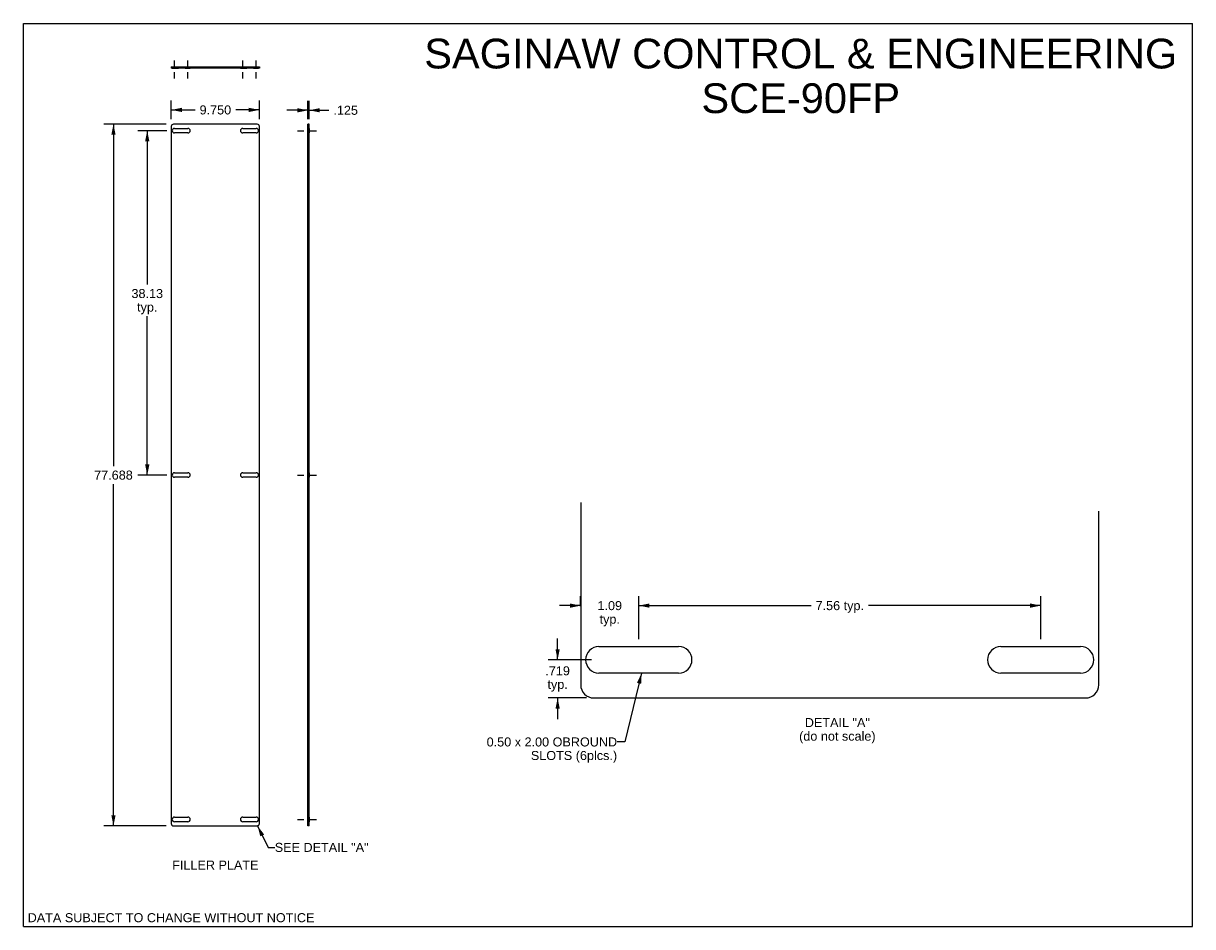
# Model space of a CAD drawing. Header units: inches. Extents: x 0 to 129, y 0 to 100.
import ezdxf

# ---------------------------------------------------------------- set-up
doc = ezdxf.new("R2010")
doc.units = ezdxf.units.IN
doc.header["$LTSCALE"] = 7.117647
doc.header["$MEASUREMENT"] = 0
doc.linetypes.add('DASHED', pattern=[0.2, 0.1, -0.1])
doc.linetypes.add('HIDDEN', pattern=[0.2, 0.1, -0.1])
doc.layers.get('0').update_dxf_attribs({"linetype": 'CONTINUOUS'})
doc.layers.add('02___PRT_ALL_AXES', color=7, linetype='CONTINUOUS')
doc.layers.add('DIMENSIONS', color=7, linetype='CONTINUOUS')
doc.styles.get("Standard").update_dxf_attribs({"font": 'arial.ttf'})
doc.dimstyles.new('DIMSTYLE_1', dxfattribs={"dimtxt": 1, "dimasz": 1.176471, "dimexe": 0.09, "dimexo": 0.07, "dimgap": 0.0425, "dimtad": 0, "dimtih": 1, "dimtoh": 1, "dimdec": 3, "dimzin": 4, "dimdsep": 46, "dimtxsty": 'Standard', "dimblk": '_FILLED', "dimblk1": '_FILLED', "dimblk2": '_FILLED', "dimcen": 0.09, "dimadec": 3, "dimazin": 1, "dimtfac": 1, "dimtofl": 0, "dimtmove": 0, "dimatfit": 3, "dimldrblk": '_FILLED', "dimfxl": 0, "dimtolj": 1, "dimtzin": 4, "dimarcsym": 0})
doc.dimstyles.new('DIMSTYLE_2', dxfattribs={"dimtxt": 1, "dimasz": 1.176471, "dimexe": 0.09, "dimexo": 0.07, "dimgap": 0.0425, "dimtad": 0, "dimtih": 1, "dimtoh": 1, "dimzin": 4, "dimdsep": 46, "dimtxsty": 'Standard', "dimblk": '_FILLED', "dimblk1": '_FILLED', "dimblk2": '_FILLED', "dimcen": 0.09, "dimazin": 1, "dimtfac": 1, "dimtofl": 0, "dimtmove": 0, "dimatfit": 3, "dimldrblk": '_FILLED', "dimfxl": 0, "dimtolj": 1, "dimtzin": 4, "dimarcsym": 0})
doc.dimstyles.new('DIMSTYLE_3', dxfattribs={"dimtxt": 1, "dimasz": 1.176471, "dimexe": 0.09, "dimexo": 0.07, "dimgap": 0.0425, "dimtad": 0, "dimtih": 1, "dimtoh": 1, "dimdec": 3, "dimlfac": 0.17, "dimzin": 4, "dimdsep": 46, "dimtxsty": 'Standard', "dimblk": '_FILLED', "dimblk1": '_FILLED', "dimblk2": '_FILLED', "dimcen": 0.09, "dimadec": 3, "dimazin": 1, "dimtfac": 1, "dimtofl": 0, "dimtmove": 0, "dimatfit": 3, "dimldrblk": '_FILLED', "dimfxl": 0, "dimtolj": 1, "dimtzin": 4, "dimarcsym": 0})
doc.dimstyles.new('DIMSTYLE_4', dxfattribs={"dimtxt": 1, "dimasz": 1.176471, "dimexe": 0.09, "dimexo": 0.07, "dimgap": 0.0425, "dimtad": 0, "dimtih": 1, "dimtoh": 1, "dimlfac": 0.17, "dimzin": 4, "dimdsep": 46, "dimtxsty": 'Standard', "dimblk": '_FILLED', "dimblk1": '_FILLED', "dimblk2": '_FILLED', "dimcen": 0.09, "dimazin": 1, "dimtfac": 1, "dimtofl": 0, "dimtmove": 0, "dimatfit": 3, "dimldrblk": '_FILLED', "dimfxl": 0, "dimtolj": 1, "dimtzin": 4, "dimarcsym": 0})
doc.dimstyles.get("Standard").update_dxf_attribs({"dimtxt": 1, "dimasz": 1.176471, "dimexe": 0.09, "dimexo": 0.07, "dimgap": 0.09, "dimtad": 0, "dimtih": 1, "dimtoh": 1, "dimzin": 4, "dimdsep": 46, "dimtxsty": 'Standard', "dimblk": '_FILLED', "dimblk1": '_FILLED', "dimblk2": '_FILLED', "dimcen": 0.09, "dimazin": 1, "dimtp": 0.01, "dimtm": 0.01, "dimtfac": 1, "dimtofl": 0, "dimtmove": 0, "dimatfit": 3, "dimldrblk": '_FILLED', "dimfxl": 0, "dimtolj": 1, "dimtzin": 4, "dimarcsym": 0})

# ---------------------------------------------------------------- blocks, each defined once
blk = doc.blocks.new('_FILLED')
at = {"color": 0, "linetype": 'ByBlock'}
blk.add_solid([(0, 0), (-1, 0.2), (-1, -0.2)], dxfattribs=at)
blk = doc.blocks.new('*D1')
at = {"layer": 'DIMENSIONS', "color": 2, "linetype": 'Continuous'}
for p, q in [((31.5, 89.41), (31.5, 91.44)), ((31.63, 89.41), (31.63, 91.44)), ((31.5, 90.38), (29.15, 90.38)), ((31.63, 90.38), (33.81, 90.38))]:
    blk.add_line(p, q, dxfattribs=at)
at = {"layer": 'DIMENSIONS', "color": 2, "linetype": 'Continuous', "xscale": 1.1764705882, "yscale": 1.1764705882, "zscale": 1.1764705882}
blk.add_blockref('_FILLED', (31.5, 90.38), dxfattribs=at)
at = {"layer": 'DIMENSIONS', "color": 2, "linetype": 'Continuous', "xscale": 1.1764705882, "yscale": 1.1764705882, "zscale": 1.1764705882, "rotation": 180}
blk.add_blockref('_FILLED', (31.63, 90.38), dxfattribs=at)
at = {"layer": 'DIMENSIONS', "color": 2, "linetype": 'Continuous', "insert": (34.31, 90.88), "char_height": 1, "width": 2.7175, "attachment_point": 1, "line_spacing_factor": 0.9}
blk.add_mtext('.125', dxfattribs=at)
blk = doc.blocks.new('*D2')
at = {"layer": 'DIMENSIONS', "color": 2, "linetype": 'Continuous'}
for p, q in [((15.8, 88.84), (8.91, 88.84)), ((9.97, 88.84), (9.97, 50.99)), ((9.97, 11.15), (9.97, 48.99)), ((15.8, 11.15), (8.91, 11.15))]:
    blk.add_line(p, q, dxfattribs=at)
at = {"layer": 'DIMENSIONS', "color": 2, "linetype": 'Continuous', "xscale": 1.1764705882, "yscale": 1.1764705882, "zscale": 1.1764705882}
for p, rotation in [((9.97, 88.84), 90), ((9.97, 11.15), 270)]:
    blk.add_blockref('_FILLED', p, dxfattribs=dict(at, rotation=rotation))
at = {"layer": 'DIMENSIONS', "color": 2, "linetype": 'Continuous', "insert": (9.97, 50.49), "char_height": 1, "width": 4.2714, "attachment_point": 2, "line_spacing_factor": 0.9}
blk.add_mtext('77.688', dxfattribs=at)
blk = doc.blocks.new('*D3')
at = {"layer": 'DIMENSIONS', "color": 2, "linetype": 'Continuous'}
for p, q in [((15.89, 88.12), (12.65, 88.12)), ((13.71, 88.12), (13.71, 71.09)), ((13.71, 49.99), (13.71, 67.59)), ((15.89, 49.99), (12.65, 49.99))]:
    blk.add_line(p, q, dxfattribs=at)
at = {"layer": 'DIMENSIONS', "color": 2, "linetype": 'Continuous', "xscale": 1.1764705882, "yscale": 1.1764705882, "zscale": 1.1764705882}
for p, rotation in [((13.71, 88.12), 90), ((13.71, 49.99), 270)]:
    blk.add_blockref('_FILLED', p, dxfattribs=dict(at, rotation=rotation))
at = {"layer": 'DIMENSIONS', "color": 2, "linetype": 'Continuous', "insert": (13.71, 70.59), "char_height": 1, "width": 3.4944, "attachment_point": 2, "line_spacing_factor": 0.9}
blk.add_mtext('38.13\\Ptyp.', dxfattribs=at)
blk = doc.blocks.new('*D4')
at = {"layer": 'DIMENSIONS', "color": 2, "linetype": 'Continuous'}
for p, q in [((16.37, 89.41), (16.37, 91.48)), ((26.12, 89.41), (26.12, 91.48)), ((16.37, 90.42), (19, 90.42)), ((26.12, 90.42), (23.5, 90.42))]:
    blk.add_line(p, q, dxfattribs=at)
at = {"layer": 'DIMENSIONS', "color": 2, "linetype": 'Continuous', "xscale": 1.1764705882, "yscale": 1.1764705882, "zscale": 1.1764705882, "rotation": 180}
blk.add_blockref('_FILLED', (16.37, 90.42), dxfattribs=at)
at = {"layer": 'DIMENSIONS', "color": 2, "linetype": 'Continuous', "xscale": 1.1764705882, "yscale": 1.1764705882, "zscale": 1.1764705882}
blk.add_blockref('_FILLED', (26.12, 90.42), dxfattribs=at)
at = {"layer": 'DIMENSIONS', "color": 2, "linetype": 'Continuous', "insert": (21.25, 90.92), "char_height": 1, "width": 3.4944, "attachment_point": 2, "line_spacing_factor": 0.9}
blk.add_mtext('9.750', dxfattribs=at)
blk = doc.blocks.new('*D5')
at = {"layer": 'DIMENSIONS', "color": 2, "linetype": 'Continuous'}
for p, q in [((59.13, 29.54), (59.13, 31.9)), ((62.88, 29.54), (58.07, 29.54)), ((62.33, 25.32), (58.07, 25.32)), ((59.13, 25.32), (59.13, 22.96))]:
    blk.add_line(p, q, dxfattribs=at)
at = {"layer": 'DIMENSIONS', "color": 2, "linetype": 'Continuous', "xscale": 1.1764705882, "yscale": 1.1764705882, "zscale": 1.1764705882}
for p, rotation in [((59.13, 29.54), 270), ((59.13, 25.32), 90)]:
    blk.add_blockref('_FILLED', p, dxfattribs=dict(at, rotation=rotation))
at = {"layer": 'DIMENSIONS', "color": 2, "linetype": 'Continuous', "insert": (59.13, 28.82), "char_height": 1, "width": 2.7175, "attachment_point": 2, "line_spacing_factor": 0.9}
blk.add_mtext('.719\\Ptyp.', dxfattribs=at)
blk = doc.blocks.new('*D6')
at = {"layer": 'DIMENSIONS', "color": 2, "linetype": 'Continuous'}
for p, q in [((61.68, 35.48), (61.68, 36.6)), ((68.11, 31.84), (68.11, 36.6)), ((61.68, 35.54), (59.33, 35.54)), ((68.11, 35.54), (70.47, 35.54))]:
    blk.add_line(p, q, dxfattribs=at)
at = {"layer": 'DIMENSIONS', "color": 2, "linetype": 'Continuous', "xscale": 1.1764705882, "yscale": 1.1764705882, "zscale": 1.1764705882}
blk.add_blockref('_FILLED', (61.68, 35.54), dxfattribs=at)
at = {"layer": 'DIMENSIONS', "color": 2, "linetype": 'Continuous', "xscale": 1.1764705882, "yscale": 1.1764705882, "zscale": 1.1764705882, "rotation": 180}
blk.add_blockref('_FILLED', (68.11, 35.54), dxfattribs=at)
at = {"layer": 'DIMENSIONS', "color": 2, "linetype": 'Continuous', "insert": (64.9, 36.04), "char_height": 1, "width": 2.7175, "attachment_point": 2, "line_spacing_factor": 0.9}
blk.add_mtext('1.09\\Ptyp.', dxfattribs=at)
blk = doc.blocks.new('*D7')
at = {"layer": 'DIMENSIONS', "color": 2, "linetype": 'Continuous'}
for p, q in [((68.11, 31.84), (68.11, 36.6)), ((112.6, 31.84), (112.6, 36.6)), ((68.11, 35.54), (87.18, 35.54)), ((112.6, 35.54), (93.53, 35.54))]:
    blk.add_line(p, q, dxfattribs=at)
at = {"layer": 'DIMENSIONS', "color": 2, "linetype": 'Continuous', "xscale": 1.1764705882, "yscale": 1.1764705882, "zscale": 1.1764705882, "rotation": 180}
blk.add_blockref('_FILLED', (68.11, 35.54), dxfattribs=at)
at = {"layer": 'DIMENSIONS', "color": 2, "linetype": 'Continuous', "xscale": 1.1764705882, "yscale": 1.1764705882, "zscale": 1.1764705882}
blk.add_blockref('_FILLED', (112.6, 35.54), dxfattribs=at)
at = {"layer": 'DIMENSIONS', "color": 2, "linetype": 'Continuous', "insert": (90.36, 36.04), "char_height": 1, "width": 5.3532, "attachment_point": 2, "line_spacing_factor": 0.9}
blk.add_mtext('7.56 typ.', dxfattribs=at)

msp = doc.modelspace()

# ---------------------------------------------------------------- linework, layer by layer
at = {"color": 7, "linetype": 'Continuous'}
for p, q in [((0, 0), (0, 100)), ((0, 100), (129.4118, 100)), ((129.4118, 0), (129.4118, 100)), ((16.373, 95.1842), (16.373, 95.0592)), ((16.373, 95.1842), (26.123, 95.1842)), ((16.623, 95.1842), (16.623, 95.0592)), ((25.873, 95.1842), (25.873, 95.0592)), ((26.123, 95.1842), (26.123, 95.0592)), ((31.6251, 88.8383), (31.5001, 88.8383)), ((31.6251, 88.5883), (31.5001, 88.5883)), ((31.6251, 11.1508), (31.6251, 88.8383)), ((31.6251, 11.4008), (31.5001, 11.4008)), ((31.6251, 11.1508), (31.5001, 11.1508)), ((0, 0), (129.4118, 0))]:
    msp.add_line(p, q, dxfattribs=at)
at = {"color": 3, "linetype": 'Continuous'}
for p, q in [((26.123, 95.0592), (16.373, 95.0592)), ((16.373, 88.5883), (16.373, 11.4008)), ((25.873, 88.8383), (16.623, 88.8383)), ((26.123, 11.4008), (26.123, 88.5883)), ((31.5001, 11.1508), (31.5001, 88.8383)), ((61.6809, 46.9454), (61.6809, 26.7871)), ((119.0339, 26.7871), (119.0339, 45.9898)), ((63.1515, 25.3165), (117.5633, 25.3165)), ((16.623, 11.1508), (25.873, 11.1508))]:
    msp.add_line(p, q, dxfattribs=at)
for centre, radius, start, end in [((16.623, 88.5883), 0.25, 90, 180), ((25.873, 88.5883), 0.25, 0, 90), ((63.1515, 26.7871), 1.4706, 180, 270), ((117.5633, 26.7871), 1.4706, 270, 360), ((16.623, 11.4008), 0.25, 180, 270), ((25.873, 11.4008), 0.25, 270, 360)]:
    msp.add_arc(centre, radius, start, end, dxfattribs=at)
at = {"layer": '02___PRT_ALL_AXES', "color": 2, "linetype": 'DASHED'}
for p, q in [((16.7167, 95.1842), (16.7167, 96.3607)), ((18.2167, 95.1842), (18.2167, 96.3607)), ((24.2792, 95.1842), (24.2792, 96.3607)), ((25.7792, 95.1842), (25.7792, 96.3607)), ((16.7167, 93.8828), (16.7167, 95.0592)), ((18.2167, 93.8828), (18.2167, 95.0592)), ((24.2792, 93.8828), (24.2792, 95.0592)), ((25.7792, 93.8828), (25.7792, 95.0592)), ((30.3236, 88.1195), (32.8015, 88.1195)), ((30.3236, 49.9945), (32.8015, 49.9945)), ((30.3236, 11.8695), (32.8015, 11.8695))]:
    msp.add_line(p, q, dxfattribs=at)
at = {"layer": '02___PRT_ALL_AXES', "color": 8, "linetype": 'HIDDEN'}
for p, q in [((16.4667, 95.1842), (16.4667, 95.0592)), ((16.4667, 95.1842), (18.4667, 95.1842)), ((16.4667, 95.0592), (18.4667, 95.0592)), ((16.7167, 95.0592), (16.7167, 95.1842)), ((17.4667, 95.0592), (17.4667, 95.1842)), ((18.2167, 95.0592), (18.2167, 95.1842)), ((18.4667, 95.1842), (18.4667, 95.0592)), ((24.0292, 95.1842), (26.0292, 95.1842)), ((24.0292, 95.1842), (24.0292, 95.0592)), ((24.0292, 95.0592), (26.0292, 95.0592)), ((24.2792, 95.0592), (24.2792, 95.1842)), ((25.0292, 95.0592), (25.0292, 95.1842)), ((25.7792, 95.0592), (25.7792, 95.1842)), ((26.0292, 95.1842), (26.0292, 95.0592)), ((31.5001, 88.3695), (31.5001, 87.8695)), ((31.6251, 88.3695), (31.5001, 88.3695)), ((31.6251, 88.3695), (31.6251, 87.8695)), ((31.6251, 87.8695), (31.5001, 87.8695)), ((31.5001, 50.2445), (31.5001, 49.7445)), ((31.6251, 50.2445), (31.5001, 50.2445)), ((31.6251, 49.7445), (31.5001, 49.7445)), ((31.6251, 50.2445), (31.6251, 49.7445)), ((31.6251, 12.1195), (31.5001, 12.1195)), ((31.5001, 12.1195), (31.5001, 11.6195)), ((31.6251, 12.1195), (31.6251, 11.6195)), ((31.6251, 11.6195), (31.5001, 11.6195))]:
    msp.add_line(p, q, dxfattribs=at)
at = {"layer": '02___PRT_ALL_AXES', "color": 3, "linetype": 'Continuous'}
for p, q in [((16.7167, 88.3695), (18.2167, 88.3695)), ((24.2792, 88.3695), (25.7792, 88.3695)), ((18.2167, 87.8695), (16.7167, 87.8695)), ((25.7792, 87.8695), (24.2792, 87.8695)), ((16.7167, 50.2445), (18.2167, 50.2445)), ((18.2167, 49.7445), (16.7167, 49.7445)), ((24.2792, 50.2445), (25.7792, 50.2445)), ((25.7792, 49.7445), (24.2792, 49.7445)), ((63.703, 31.015), (72.5265, 31.015)), ((108.1883, 31.015), (117.0118, 31.015)), ((72.5265, 28.0739), (63.703, 28.0739)), ((117.0118, 28.0739), (108.1883, 28.0739)), ((16.7167, 12.1195), (18.2167, 12.1195)), ((24.2792, 12.1195), (25.7792, 12.1195)), ((18.2167, 11.6195), (16.7167, 11.6195)), ((25.7792, 11.6195), (24.2792, 11.6195))]:
    msp.add_line(p, q, dxfattribs=at)
for centre, radius, start, end in [((16.7167, 88.1195), 0.25, 90, 270), ((18.2167, 88.1195), 0.25, 270, 90), ((24.2792, 88.1195), 0.25, 90, 270), ((25.7792, 88.1195), 0.25, 270, 90), ((16.7167, 49.9945), 0.25, 90, 270), ((18.2167, 49.9945), 0.25, 270, 90), ((24.2792, 49.9945), 0.25, 90, 270), ((25.7792, 49.9945), 0.25, 270, 90), ((63.703, 29.5444), 1.4706, 90, 270), ((72.5265, 29.5444), 1.4706, 270, 90), ((108.1883, 29.5444), 1.4706, 90, 270), ((117.0118, 29.5444), 1.4706, 270, 90), ((16.7167, 11.8695), 0.25, 90, 270), ((18.2167, 11.8695), 0.25, 270, 90), ((24.2792, 11.8695), 0.25, 90, 270), ((25.7792, 11.8695), 0.25, 270, 90)]:
    msp.add_arc(centre, radius, start, end, dxfattribs=at)
at = {"layer": 'DIMENSIONS', "color": 2, "linetype": 'Continuous'}
for p, q in [((68.4228, 28.0739), (68.1148, 28.0739)), ((25.9236, 11.1508), (25.873, 11.1508))]:
    msp.add_line(p, q, dxfattribs=at)

# ---------------------------------------------------------------- texts
at = {"layer": 'DIMENSIONS', "color": 2, "linetype": 'Continuous', "line_spacing_factor": 0.9}
for s, insert, char_height, width, attachment_point in [('SAGINAW CONTROL & ENGINEERING\\PSCE-90FP', (86.0403, 98.3046), 3.294118, 83.197901, 2), ('DETAIL "A"\\P(do not scale)', (90.0912, 23.0883), 1, 8.457249, 2), ('0.50 x 2.00 OBROUND\\PSLOTS (6plcs.)', (65.715, 20.9454), 1, 14.423792, 3), ('SEE DETAIL "A"', (27.8214, 9.273), 1, 10.360595, 1), ('FILLER PLATE', (21.2472, 7.3176), 1, 9.531599, 2), ('DATA SUBJECT TO CHANGE WITHOUT NOTICE', (16.3443, 1.4891), 1, 31.680297, 2)]:
    msp.add_mtext(s, dxfattribs=dict(at, insert=insert, char_height=char_height, width=width, attachment_point=attachment_point))

# ---------------------------------------------------------------- dimensions: what is measured, and where the dimension line sits
at = {"layer": 'DIMENSIONS', "color": 2, "linetype": 'Continuous'}
dim = msp.add_linear_dim(base=(26.123, 90.424), p1=(16.373, 91.5529), p2=(26.123, 91.5529), dimstyle='DIMSTYLE_1', dxfattribs=at)
dim.commit()
dim.dimension.update_dxf_attribs({"geometry": '*D4', "text_midpoint": (21.244, 90.4185), "dimtype": 160})
for base, p1, p2, angle, picture, middle in [((31.5001, 90.3808), (31.6251, 91.5096), (31.5001, 91.5096), 180, '*D1', (35.7037, 90.3752)), ((9.9733464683, 11.1507726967), (15.8694545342, 88.8382726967), (15.8694545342, 11.1507726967), 270, '*D2', (9.9704010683, 49.9889458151))]:
    dim = msp.add_linear_dim(base=base, p1=p1, p2=p2, angle=angle, dimstyle='DIMSTYLE_1', dxfattribs=at)
    dim.commit()
    dim.dimension.update_dxf_attribs({"geometry": picture, "text_midpoint": middle, "dimtype": 160})
for base, p1, p2, dimstyle, picture, middle in [((13.7134782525, 88.1195226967), (15.9632045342, 49.9945226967), (15.9632045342, 88.1195226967), 'DIMSTYLE_2', '*D3', (13.7134782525, 69.3374894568)), ((59.1282, 29.5444), (62.398, 25.3165), (62.9495, 29.5444), 'DIMSTYLE_3', '*D5', (59.1282, 27.5701))]:
    dim = msp.add_linear_dim(base=base, p1=p1, p2=p2, angle=90, text='<>\\Ptyp.', dimstyle=dimstyle, dxfattribs=at)
    dim.commit()
    dim.dimension.update_dxf_attribs({"geometry": picture, "text_midpoint": middle, "dimtype": 160})
for base, p1, p2, text, picture, middle in [((68.1148, 35.5446), (61.6809, 36.6734), (68.1148, 31.7686), '<>\\Ptyp.', '*D6', (64.8979, 34.7946)), ((112.6001, 35.5446), (68.1148, 31.7686), (112.6001, 31.7686), '<> typ.', '*D7', (90.3574, 35.5446))]:
    dim = msp.add_linear_dim(base=base, p1=p1, p2=p2, text=text, dimstyle='DIMSTYLE_4', dxfattribs=at)
    dim.commit()
    dim.dimension.update_dxf_attribs({"geometry": picture, "text_midpoint": middle, "dimtype": 160})

# ---------------------------------------------------------------- leaders
at = {"layer": 'DIMENSIONS', "color": 2, "linetype": 'Continuous', "annotation_type": 0, "has_hookline": 1, "hookline_direction": 1}
for points, text_width in [([(68.4228, 28.0739), (66.5747, 20.4454), (65.715, 20.4454)], 14.309), ([(25.9236, 11.1508), (27.0744, 8.773), (27.8214, 8.773)], 10.2578)]:
    msp.add_leader(points, dimstyle='Standard', override={"dimtad": 0}, dxfattribs=dict(at, text_width=text_width))

doc.saveas('drawing.dxf')
